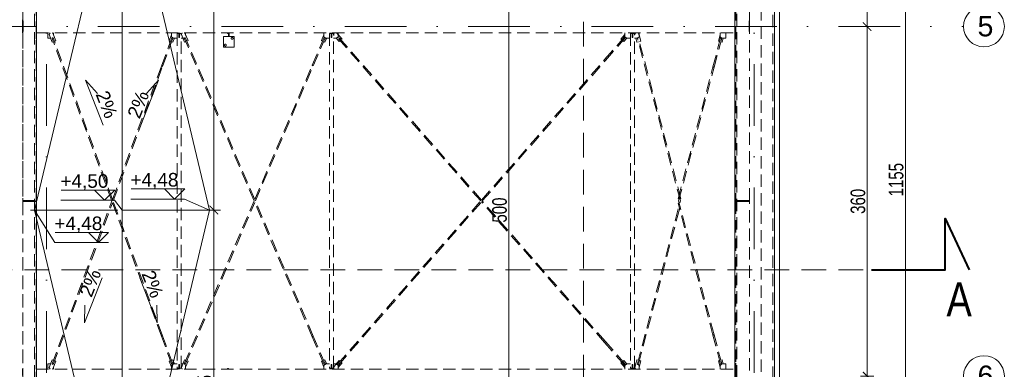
# Model space of a CAD drawing. Header units: millimetres. Extents: x -13532 to 2392, y -5241 to 5322.
# Tile 14 of 256: x -10312 to -9298, y -1288 to -928. Entities that reach past the tile are written whole.
import ezdxf

# ---------------------------------------------------------------- set-up
doc = ezdxf.new("R2010")
doc.units = ezdxf.units.MM
doc.linetypes.add('DASHED', pattern=[19.05, 12.7, -6.35])
doc.linetypes.add('KRESKAKROPKA2', pattern=[12.7, 6.35, -3.175, 0, -3.175])
doc.layers.get('Defpoints').update_dxf_attribs({"true_color": 0xdae6d4})
for name, color, linetype, lineweight in [('- AGP-1_OPISY', 7, 'Continuous', 9), ('cz-sr', 150, 'Continuous', 15), ('dach', 151, 'Continuous', 9), ('dach yo', 220, 'Continuous', 13), ('LINII', 7, 'Continuous', 15), ('Wymiarowanie - Poziomy - AGP1', 172, 'Continuous', 5)]:
    doc.layers.add(name, color=color, linetype=linetype, lineweight=lineweight)
for name, color, linetype, lineweight, true_color in [('a___wymiary', 7, 'Continuous', 5, 0x666666), ('KONSTRUKCJA - CIE - AGP1', 7, 'Continuous', 5, 0xbfbfbf), ('OPIS - AGP1', 7, 'Continuous', 0, 0x7f7f7f), ('OSI', 7, 'KRESKAKROPKA2', 5, 0x7f7f7f), ('wymiary', 7, 'Continuous', 5, 0x7f7f7f), ('WYMIARY - AGP1', 7, 'Continuous', 5, 0x716d5a)]:
    doc.layers.add(name, color=color, linetype=linetype, lineweight=lineweight, true_color=true_color)
doc.styles.add('ARIAL', font='arial.ttf', dxfattribs={"width": 0.8})
doc.styles.add('ARIAL NARROW', font='ARIALN.TTF', dxfattribs={"width": 0.9})
doc.styles.add('GENERATED_STYLE_2', font='ARIAL.TTF', dxfattribs={"width": 0.999153})
doc.dimstyles.new('wymiary agp1', dxfattribs={"dimtxt": 15, "dimasz": 5, "dimexe": 5, "dimexo": 5, "dimgap": 1.8, "dimtad": 1, "dimdec": 3, "dimrnd": 0.5, "dimdsep": 46, "dimtxsty": 'ARIAL NARROW', "dimblk": 'znacznik', "dimcen": 1.5, "dimse1": 1, "dimse2": 1, "dimclrd": 256, "dimclre": 256, "dimazin": 0, "dimtfac": 1, "dimtdec": 3, "dimtmove": 1, "dimatfit": 3, "dimldrblk": 'znacznik', "dimfxl": 1000, "dimfxlon": 1, "dimlwd": -1, "dimarcsym": 0})

# ---------------------------------------------------------------- blocks, each defined once
blk = doc.blocks.new('osi')
at = {"layer": 'OSI', "ltscale": 10}
for p, q in [((-10284.4, 845.9), (-10284.4, 3158.9)), ((-9555.7, 845.9), (-9555.7, 3158.9)), ((-11756.7, 1837.9), (-9340.1, 1837.9))]:
    blk.add_line(p, q, dxfattribs=at)
at = {"layer": 'OSI', "linetype": 'Continuous'}
for centre in [(-9319.1, 1837.9), (-9319.1, 1477.9)]:
    blk.add_circle(centre, 21, dxfattribs=at)
at = {"layer": 'LINII', "color": 18, "true_color": 0x000000, "char_height": 21, "width": 20.203, "attachment_point": 1, "style": 'ARIAL'}
for s, insert in [('{\\fArial|b0|i0|c238|p34;\\W1;5}', (-9325.7, 1848.7)), ('{\\fArial|b0|i0|c238|p34;\\W1;6}', (-9325.7, 1488.7))]:
    blk.add_mtext(s, dxfattribs=dict(at, insert=insert))
blk = doc.blocks.new('znacznik')
at = {"layer": 'a___wymiary'}
for p, q in [((1.39, 0), (-1.39, 0)), ((0, 1.39), (0, -1.39))]:
    blk.add_line(p, q, dxfattribs=at)
at = {"layer": 'a___wymiary', "const_width": 0.2}
blk.add_lwpolyline([(0.88, 0.88), (-0.88, -0.88)], dxfattribs=at)
blk = doc.blocks.new('*D665')
at = {"layer": 'Defpoints', "color": 0}
for p in [(-9861.7, -873.9), (-9808.4, -873.9), (-9861.7, -1373.9)]:
    blk.add_point(p, dxfattribs=at)
at = {"layer": 'WYMIARY - AGP1'}
blk.add_line((-9808.4, -1368.9), (-9808.4, -878.9), dxfattribs=at)
at = {"layer": 'WYMIARY - AGP1', "xscale": 5, "yscale": 5, "zscale": 5}
for p, rotation in [((-9808.4, -873.9), 90), ((-9808.4, -1373.9), 270)]:
    blk.add_blockref('znacznik', p, dxfattribs=dict(at, rotation=rotation))
at = {"layer": 'WYMIARY - AGP1', "color": 18, "true_color": 0x000000, "insert": (-9817.9, -1123.9), "char_height": 15, "attachment_point": 5, "rotation": 90, "style": 'ARIAL NARROW'}
blk.add_mtext('500', dxfattribs=at)
blk = doc.blocks.new('*D670')
at = {"layer": 'Defpoints', "color": 0}
for p in [(-10333.7, -1182.3), (-10296.7, -1467.5), (-10296.7, -1547.7)]:
    blk.add_point(p, dxfattribs=at)
at = {"layer": 'WYMIARY - AGP1'}
blk.add_line((-10328.7, -1547.7), (-10301.7, -1547.7), dxfattribs=at)
at = {"layer": 'WYMIARY - AGP1', "xscale": 5, "yscale": 5, "zscale": 5, "rotation": 180}
blk.add_blockref('znacznik', (-10333.7, -1547.7), dxfattribs=at)
at = {"layer": 'WYMIARY - AGP1', "xscale": 5, "yscale": 5, "zscale": 5}
blk.add_blockref('znacznik', (-10296.7, -1547.7), dxfattribs=at)
at = {"layer": 'WYMIARY - AGP1', "color": 18, "true_color": 0x000000, "insert": (-10315.2, -1538.3), "char_height": 15, "attachment_point": 5, "style": 'ARIAL NARROW'}
blk.add_mtext('37', dxfattribs=at)
blk = doc.blocks.new('DFGSGSGS')
at = {"layer": '- AGP-1_OPISY', "linetype": 'DASHED', "lineweight": 0, "ltscale": 2}
for points in [[(-9731.4, 2338.1), (-9731.4, 950)], [(-11678.8, 1587.4), (-9434.9, 1587.4)]]:
    blk.add_lwpolyline(points, dxfattribs=at)
at = {"layer": '- AGP-1_OPISY', "lineweight": 40}
blk.add_lwpolyline([(-9434.9, 1587.4), (-9359.1, 1587.4), (-9359.1, 1640.3), (-9334.3, 1587.4)], dxfattribs=at)
at = {"layer": '- AGP-1_OPISY', "insert": (-9331.6, 1539.4), "char_height": 35, "width": 38.831, "attachment_point": 9, "style": 'ARIAL'}
blk.add_mtext('A', dxfattribs=at)
blk = doc.blocks.new('*D1021')
at = {"layer": 'Defpoints', "color": 0}
for p in [(-9504.9, -541.9), (-9400, -541.9), (-9504.9, -1696.7)]:
    blk.add_point(p, dxfattribs=at)
at = {"layer": 'WYMIARY - AGP1'}
blk.add_line((-9400, -1691.7), (-9400, -546.9), dxfattribs=at)
at = {"layer": 'WYMIARY - AGP1', "xscale": 5, "yscale": 5, "zscale": 5}
for p, rotation in [((-9400, -541.9), 90), ((-9400, -1696.7), 270)]:
    blk.add_blockref('znacznik', p, dxfattribs=dict(at, rotation=rotation))
at = {"layer": 'WYMIARY - AGP1', "color": 18, "true_color": 0x000000, "insert": (-9409.5, -1092.6), "char_height": 15, "attachment_point": 5, "rotation": 90, "style": 'ARIAL NARROW'}
blk.add_mtext('1155', dxfattribs=at)
blk = doc.blocks.new('*D1185')
at = {"layer": 'Defpoints', "color": 0}
for p in [(-9537.1, -934.9), (-9439.4, -934.9), (-9537.1, -1294.9)]:
    blk.add_point(p, dxfattribs=at)
at = {"layer": 'WYMIARY - AGP1'}
blk.add_line((-9439.4, -1289.9), (-9439.4, -939.9), dxfattribs=at)
at = {"layer": 'WYMIARY - AGP1', "xscale": 5, "yscale": 5, "zscale": 5}
for p, rotation in [((-9439.4, -934.9), 90), ((-9439.4, -1294.9), 270)]:
    blk.add_blockref('znacznik', p, dxfattribs=dict(at, rotation=rotation))
at = {"layer": 'WYMIARY - AGP1', "color": 18, "true_color": 0x000000, "insert": (-9448.8, -1114.9), "char_height": 15, "attachment_point": 5, "rotation": 90, "style": 'ARIAL NARROW'}
blk.add_mtext('360', dxfattribs=at)
blk = doc.blocks.new('*D1186')
at = {"layer": 'Defpoints', "color": 0}
for p in [(-9527.5, -574.9), (-9439.4, -574.9), (-9527.5, -934.9)]:
    blk.add_point(p, dxfattribs=at)
at = {"layer": 'WYMIARY - AGP1'}
blk.add_line((-9439.4, -929.9), (-9439.4, -579.9), dxfattribs=at)
at = {"layer": 'WYMIARY - AGP1', "xscale": 5, "yscale": 5, "zscale": 5}
for p, rotation in [((-9439.4, -574.9), 90), ((-9439.4, -934.9), 270)]:
    blk.add_blockref('znacznik', p, dxfattribs=dict(at, rotation=rotation))
at = {"layer": 'WYMIARY - AGP1', "color": 18, "true_color": 0x000000, "insert": (-9448.8, -754.9), "char_height": 15, "attachment_point": 5, "rotation": 90, "style": 'ARIAL NARROW'}
blk.add_mtext('360', dxfattribs=at)
blk = doc.blocks.new('*D2811')
at = {"layer": 'Defpoints', "color": 0}
for p in [(-10145.7, -1123.9), (-10112.2, -1123.9), (-10173.6, -1502.4)]:
    blk.add_point(p, dxfattribs=at)
at = {"layer": 'WYMIARY - AGP1'}
blk.add_line((-10112.2, -1497.4), (-10112.2, -1128.9), dxfattribs=at)
at = {"layer": 'WYMIARY - AGP1', "xscale": 5, "yscale": 5, "zscale": 5}
for p, rotation in [((-10112.2, -1123.9), 90), ((-10112.2, -1502.4), 270)]:
    blk.add_blockref('znacznik', p, dxfattribs=dict(at, rotation=rotation))
at = {"layer": 'WYMIARY - AGP1', "color": 18, "true_color": 0x000000, "insert": (-10121.6, -1313.1), "char_height": 15, "attachment_point": 5, "rotation": 90, "style": 'ARIAL NARROW'}
blk.add_mtext('378.5', dxfattribs=at)
blk = doc.blocks.new('*D2813')
at = {"layer": 'Defpoints', "color": 0}
for p in [(-10173.6, -745.4), (-10166.7, -1123.9), (-10112.2, -1123.9)]:
    blk.add_point(p, dxfattribs=at)
at = {"layer": 'WYMIARY - AGP1'}
blk.add_line((-10112.2, -750.4), (-10112.2, -1118.9), dxfattribs=at)
at = {"layer": 'WYMIARY - AGP1', "xscale": 5, "yscale": 5, "zscale": 5}
for p, rotation in [((-10112.2, -745.4), 90), ((-10112.2, -1123.9), 270)]:
    blk.add_blockref('znacznik', p, dxfattribs=dict(at, rotation=rotation))
at = {"layer": 'WYMIARY - AGP1', "color": 18, "true_color": 0x000000, "insert": (-10121.6, -896.1), "char_height": 15, "attachment_point": 5, "rotation": 90, "style": 'ARIAL NARROW'}
blk.add_mtext('378.5', dxfattribs=at)
blk = doc.blocks.new('dffdh')
at = {"layer": 'KONSTRUKCJA - CIE - AGP1', "linetype": 'DASHED'}
for p, q in [((-31544.9, 7085.8), (-31544.9, 6729.9)), ((-31530.9, 6545), (-31530.9, 7085.8)), ((-30810.5, 7085.8), (-30810.5, 6545)), ((-30796.5, 6729.9), (-30796.5, 7085.8)), ((-31545, 6724.7), (-31545, 6731.1)), ((-31544.9, 6724.7), (-31545, 6724.7)), ((-31545, 6724.7), (-31544.9, 6724.7)), ((-31545, 6717.6), (-31545, 6724)), ((-31544.9, 6724), (-31545, 6724)), ((-31545, 6724), (-31544.9, 6724)), ((-31544.9, 6729.4), (-31544.9, 6729.9)), ((-31544.9, 6729.9), (-31544.5, 6729.9)), ((-31544.5, 6729.4), (-31544.9, 6729.4)), ((-31544.9, 6729.4), (-31544.9, 6719.4)), ((-31544.5, 6729.9), (-31544.5, 6718.9)), ((-30796.9, 6718.9), (-30796.9, 6729.9)), ((-30796.5, 6729.9), (-30796.9, 6729.9)), ((-30796.9, 6729.4), (-30796.5, 6729.4)), ((-30796.5, 6729.4), (-30796.5, 6729.9)), ((-30796.5, 6729.9), (-30796.5, 6724.8)), ((-30796.5, 6719.4), (-30796.5, 6729.4)), ((-31545, 6717.6), (-31544.9, 6717.6)), ((-31544.9, 6718.9), (-31544.9, 6719.4)), ((-31544.9, 6719.4), (-31544.5, 6719.4)), ((-31544.5, 6718.9), (-31544.9, 6718.9)), ((-31544.9, 6718.9), (-31544.9, 6545)), ((-31530.9, 6717.6), (-30807.5, 6717.6)), ((-31530.9, 6711.4), (-31530.9, 6717.6)), ((-31530.9, 6711.4), (-31530.9, 6717.6)), ((-31530.9, 6711.4), (-31530.9, 6717.6)), ((-31530.9, 6711.4), (-31530.9, 6717.6)), ((-31519.1, 6712.1), (-31519.1, 6717.6)), ((-31516.7, 6717.6), (-31517.5, 6715.8)), ((-31517.5, 6715.8), (-31514.6, 6707.9)), ((-31513.7, 6717.2), (-31514.6, 6717.6)), ((-31514.1, 6712.3), (-31513.7, 6712.5)), ((-31510.8, 6709.2), (-31513.7, 6717.2)), ((-31513.7, 6717.2), (-31513.7, 6717.2)), ((-31513.7, 6712.5), (-31513.5, 6712.5)), ((-31452.4, 6546.1), (-31513.5, 6712.5)), ((-31513.1, 6715.5), (-31513.1, 6717.6)), ((-31513.1, 6715.5), (-31513.1, 6717.6)), ((-31510.8, 6709.2), (-31513.1, 6715.5)), ((-31402, 6683.4), (-31391.3, 6712.5)), ((-31394, 6709.2), (-31391.7, 6715.5)), ((-31391.7, 6713.6), (-31391.7, 6717.6)), ((-31389.7, 6712.1), (-31391.7, 6713.6)), ((-31391.2, 6712.5), (-31391.3, 6712.5)), ((-31391.3, 6712.5), (-31391.2, 6712.5)), ((-31391.2, 6712.5), (-31390.8, 6712.3)), ((-31390.8, 6712.3), (-31391.2, 6712.5)), ((-31385.8, 6716.7), (-31385.8, 6372.1)), ((-31385.8, 6716.7), (-31384.1, 6716.7)), ((-31385.7, 6716.7), (-31385.7, 6717.6)), ((-31385.7, 6716.7), (-31385.7, 6717.6)), ((-31384.7, 6717), (-31384.7, 6717.6)), ((-31384.1, 6717), (-31384.7, 6717)), ((-31384.1, 6717.6), (-31384.1, 6717)), ((-31384.1, 6717.2), (-31383.5, 6717.2)), ((-31384.1, 6712.7), (-31384.1, 6717)), ((-31383.5, 6712.7), (-31384.1, 6712.7)), ((-31383.5, 6712.7), (-31383.5, 6717.6)), ((-31383.5, 6716.7), (-31381.8, 6716.7)), ((-31383.1, 6716.7), (-31383.1, 6717.6)), ((-31381.8, 6372.1), (-31381.8, 6716.7)), ((-31381.5, 6715.7), (-31380.8, 6717.6)), ((-31380.1, 6712.3), (-31381.5, 6715.7)), ((-31377.9, 6717.3), (-31378.7, 6717.6)), ((-31378.3, 6712.2), (-31378, 6712.4)), ((-31378, 6712.4), (-31377.6, 6712.5)), ((-31374.5, 6709.5), (-31377.9, 6717.3)), ((-31377.6, 6712.5), (-31377.4, 6712.6)), ((-31305.9, 6545.9), (-31377.4, 6712.6)), ((-31377.1, 6715.5), (-31377.1, 6717.6)), ((-31377.1, 6715.5), (-31377.1, 6717.6)), ((-31374.5, 6709.5), (-31377.1, 6715.5)), ((-31338.2, 6702.9), (-31338.2, 6713.9)), ((-31338.2, 6713.9), (-31327.2, 6713.9)), ((-31334.1, 6717), (-31334.1, 6717.6)), ((-31333.1, 6717), (-31334.1, 6717)), ((-31333.1, 6717.6), (-31333.1, 6717)), ((-31333.1, 6713.9), (-31333.1, 6717)), ((-31332.3, 6713.9), (-31332.3, 6717.6)), ((-31327.2, 6702.9), (-31327.2, 6713.9)), ((-31246.7, 6684.1), (-31234.5, 6712.6)), ((-31237.3, 6709.5), (-31234.7, 6715.5)), ((-31234.7, 6713.6), (-31234.7, 6717.6)), ((-31232.7, 6712.1), (-31234.7, 6713.6)), ((-31234.3, 6712.5), (-31234.5, 6712.6)), ((-31234.5, 6712.6), (-31234.3, 6712.5)), ((-31234.3, 6712.5), (-31233.9, 6712.4)), ((-31233.9, 6712.4), (-31234.3, 6712.5)), ((-31233.9, 6712.4), (-31233.6, 6712.2)), ((-31233.5, 6712.2), (-31233.9, 6712.4)), ((-31228.8, 6716.7), (-31228.8, 6372.1)), ((-31228.8, 6716.7), (-31227.1, 6716.7)), ((-31228.7, 6716.7), (-31228.7, 6717.6)), ((-31228.7, 6716.7), (-31228.7, 6717.6)), ((-31227.7, 6717), (-31227.7, 6717.6)), ((-31227.1, 6717), (-31227.7, 6717)), ((-31227.1, 6717.6), (-31227.1, 6717)), ((-31227.1, 6717.2), (-31226.5, 6717.2)), ((-31227.1, 6712.7), (-31227.1, 6717)), ((-31226.5, 6712.7), (-31227.1, 6712.7)), ((-31226.5, 6712.7), (-31226.5, 6717.6)), ((-31226.5, 6716.7), (-31224.8, 6716.7)), ((-31226.1, 6716.7), (-31226.1, 6717.6)), ((-31224.8, 6372.1), (-31224.8, 6716.7)), ((-31224.6, 6714.9), (-31224.5, 6717)), ((-31224.5, 6717), (-31223.8, 6717.6)), ((-31221.6, 6717.6), (-31222.5, 6717.6)), ((-31222.1, 6712.1), (-31220.1, 6713.6)), ((-31216, 6711.2), (-31221.6, 6717.6)), ((-31220.6, 6712.5), (-31220.5, 6712.6)), ((-31073.2, 6544.4), (-31220.6, 6712.5)), ((-31220.5, 6712.6), (-31220.2, 6712.9)), ((-31220.2, 6712.9), (-31219.8, 6713.1)), ((-31220.1, 6715.9), (-31220.1, 6717.6)), ((-31220.1, 6715.9), (-31220.1, 6717.6)), ((-31216, 6711.2), (-31220.1, 6715.9)), ((-31220.1, 6713.6), (-31220.1, 6715.8)), ((-31219.8, 6713.1), (-31219.7, 6713.3)), ((-31072.4, 6545.3), (-31219.7, 6713.3)), ((-30945.6, 6690), (-30925.2, 6713.3)), ((-30944.7, 6689.2), (-30924.3, 6712.5)), ((-30928.9, 6711.2), (-30924.7, 6715.9)), ((-30925, 6713.2), (-30925.2, 6713.3)), ((-30925.2, 6713.3), (-30925.1, 6713.2)), ((-30925.1, 6713.2), (-30924.7, 6712.9)), ((-30924.7, 6712.9), (-30925, 6713.2)), ((-30924.7, 6713.6), (-30924.7, 6717.6)), ((-30922.7, 6712.1), (-30924.7, 6713.6)), ((-30924.7, 6712.9), (-30924.4, 6712.6)), ((-30924.4, 6712.6), (-30924.7, 6712.9)), ((-30924.4, 6712.6), (-30924.3, 6712.5)), ((-30924.3, 6712.5), (-30924.4, 6712.6)), ((-30918.8, 6716.7), (-30918.8, 6372.1)), ((-30918.8, 6716.7), (-30917.1, 6716.7)), ((-30918.7, 6716.7), (-30918.7, 6717.6)), ((-30918.7, 6716.7), (-30918.7, 6717.6)), ((-30917.7, 6717), (-30917.7, 6717.6)), ((-30917.1, 6717), (-30917.7, 6717)), ((-30917.1, 6717.6), (-30917.1, 6717)), ((-30917.1, 6717.2), (-30916.5, 6717.2)), ((-30917.1, 6712.7), (-30917.1, 6717)), ((-30916.5, 6712.7), (-30917.1, 6712.7)), ((-30916.5, 6712.7), (-30916.5, 6717.6)), ((-30916.5, 6716.7), (-30914.8, 6716.7)), ((-30916.1, 6716.7), (-30916.1, 6717.6)), ((-30914.8, 6372.1), (-30914.8, 6716.7)), ((-30914.4, 6716.1), (-30913.5, 6717.6)), ((-30912.1, 6712.1), (-30910.1, 6713.6)), ((-30910.6, 6717.1), (-30911.5, 6717.6)), ((-30911, 6712.3), (-30910.8, 6712.4)), ((-30867, 6546.7), (-30910.8, 6712.4)), ((-30908.4, 6708.9), (-30910.6, 6717.1)), ((-30910.1, 6715.4), (-30910.1, 6717.6)), ((-30910.1, 6715.4), (-30910.1, 6717.6)), ((-30908.4, 6708.9), (-30910.1, 6715.4)), ((-30834.1, 6682.4), (-30826.2, 6712.4)), ((-30828.5, 6708.9), (-30826.8, 6715.4)), ((-30826.8, 6713.6), (-30826.8, 6717.6)), ((-30824.8, 6712.1), (-30826.8, 6713.6)), ((-30826, 6712.3), (-30826.2, 6712.4)), ((-30826.2, 6712.4), (-30826, 6712.3)), ((-30820.8, 6717.6), (-30820.8, 6712.1)), ((-30820.8, 6712.1), (-30820.8, 6717.6)), ((-30810.6, 6711.4), (-30810.6, 6717.6)), ((-30796.9, 6719.4), (-30796.5, 6719.4)), ((-30796.5, 6718.9), (-30796.9, 6718.9)), ((-30796.5, 6718.9), (-30796.5, 6719.4)), ((-30796.5, 6545), (-30796.5, 6718.9)), ((-31530.9, 6711.4), (-31530.9, 6711.4)), ((-31530.9, 6711.4), (-31530.9, 6711.4)), ((-31519.1, 6712.1), (-31516.1, 6712.1)), ((-31514.6, 6712.1), (-31514.5, 6712.2)), ((-31453.1, 6544.4), (-31514.6, 6712.1)), ((-31514.6, 6707.9), (-31513.3, 6708.3)), ((-31514.6, 6707.9), (-31514.5, 6707.9)), ((-31514.5, 6712.2), (-31514.1, 6712.3)), ((-31514.5, 6707.9), (-31513.3, 6708.3)), ((-31512.1, 6708.8), (-31510.8, 6709.2)), ((-31512.1, 6708.8), (-31510.8, 6709.2)), ((-31510.8, 6709.2), (-31510.8, 6709.2)), ((-31400.9, 6683), (-31390.2, 6712.1)), ((-31394, 6709.2), (-31392.7, 6708.8)), ((-31391.6, 6708.4), (-31390.3, 6707.9)), ((-31390.8, 6712.3), (-31390.4, 6712.2)), ((-31390.4, 6712.2), (-31390.8, 6712.3)), ((-31390.4, 6712.2), (-31390.2, 6712.1)), ((-31390.2, 6712.1), (-31390.4, 6712.2)), ((-31388.7, 6712.1), (-31390.3, 6707.9)), ((-31390.3, 6707.9), (-31388.7, 6712.1)), ((-31390.3, 6707.9), (-31390.3, 6707.9)), ((-31385.8, 6712.1), (-31389.7, 6712.1)), ((-31381.8, 6712.1), (-31379.1, 6712.1)), ((-31378.2, 6707.9), (-31380, 6712.1)), ((-31378.5, 6712.1), (-31378.3, 6712.2)), ((-31306.6, 6544.4), (-31378.5, 6712.1)), ((-31378.2, 6707.9), (-31376.9, 6708.5)), ((-31378.2, 6707.9), (-31376.9, 6708.4)), ((-31378.2, 6707.9), (-31378.2, 6707.9)), ((-31375.8, 6708.9), (-31374.5, 6709.5)), ((-31375.8, 6708.9), (-31374.5, 6709.5)), ((-31374.5, 6709.5), (-31374.5, 6709.5)), ((-31338.2, 6702.9), (-31327.2, 6702.9)), ((-31245.6, 6683.6), (-31233.4, 6712.1)), ((-31237.3, 6709.5), (-31236.1, 6708.9)), ((-31235, 6708.5), (-31233.7, 6707.9)), ((-31231.8, 6712.1), (-31233.7, 6707.9)), ((-31233.7, 6707.9), (-31231.9, 6712.1)), ((-31233.7, 6707.9), (-31233.7, 6707.9)), ((-31233.6, 6712.2), (-31233.4, 6712.1)), ((-31233.4, 6712.1), (-31233.5, 6712.2)), ((-31228.8, 6712.1), (-31232.7, 6712.1)), ((-31224.8, 6712.1), (-31222.1, 6712.1)), ((-31222.2, 6712.1), (-31219, 6708.5)), ((-31219, 6708.5), (-31218, 6709.5)), ((-31219, 6708.5), (-31218, 6709.5)), ((-31219, 6708.5), (-31219, 6708.5)), ((-31217.1, 6710.3), (-31216, 6711.2)), ((-31217.1, 6710.2), (-31216, 6711.2)), ((-31216, 6711.2), (-31216, 6711.2)), ((-30928.9, 6711.2), (-30927.8, 6710.3)), ((-30926.9, 6709.5), (-30925.9, 6708.5)), ((-30925.9, 6708.5), (-30922.7, 6712.1)), ((-30925.8, 6708.5), (-30925.9, 6708.5)), ((-30922.7, 6712.1), (-30925.8, 6708.5)), ((-30918.8, 6712.1), (-30922.7, 6712.1)), ((-30914.8, 6712.1), (-30912.1, 6712.1)), ((-30913.4, 6712.1), (-30912.3, 6707.8)), ((-30912.3, 6707.8), (-30910.9, 6708.2)), ((-30912.3, 6707.8), (-30910.9, 6708.2)), ((-30912.3, 6707.8), (-30912.3, 6707.8)), ((-30867.6, 6544.4), (-30911.9, 6712.1)), ((-30911.9, 6712.1), (-30911.8, 6712.1)), ((-30911.8, 6712.1), (-30911.4, 6712.2)), ((-30911.4, 6712.2), (-30911, 6712.3)), ((-30909.8, 6708.5), (-30908.4, 6708.9)), ((-30909.8, 6708.5), (-30908.4, 6708.9)), ((-30908.4, 6708.9), (-30908.4, 6708.9)), ((-30832.9, 6682.1), (-30825, 6712.1)), ((-30828.5, 6708.9), (-30827.2, 6708.5)), ((-30826, 6712.3), (-30825.6, 6712.2)), ((-30825.6, 6712.2), (-30826, 6712.3)), ((-30826, 6708.2), (-30824.7, 6707.8)), ((-30825.6, 6712.2), (-30825.2, 6712.1)), ((-30825.2, 6712.1), (-30825.6, 6712.2)), ((-30825.2, 6712.1), (-30825, 6712.1)), ((-30825, 6712.1), (-30825.2, 6712.1)), ((-30820.8, 6712.1), (-30824.8, 6712.1)), ((-30823.5, 6712.1), (-30824.7, 6707.8)), ((-30824.7, 6707.8), (-30823.5, 6712.1)), ((-30824.7, 6707.8), (-30824.7, 6707.8)), ((-30820.8, 6712.1), (-30820.8, 6712.1)), ((-30810.6, 6711.4), (-30810.5, 6711.4)), ((-31452.4, 6546.1), (-31402, 6683.4)), ((-31451.8, 6544.4), (-31400.9, 6683)), ((-31401.9, 6683.4), (-31402, 6683.4)), ((-31402, 6683.4), (-31401.9, 6683.4)), ((-31401.5, 6683.2), (-31401.9, 6683.4)), ((-31401.9, 6683.4), (-31401.5, 6683.2)), ((-31401.1, 6683.1), (-31401.5, 6683.2)), ((-31401.5, 6683.2), (-31401.1, 6683.1)), ((-31400.9, 6683), (-31401.1, 6683.1)), ((-31401.1, 6683.1), (-31400.9, 6683)), ((-31305.9, 6545.9), (-31246.7, 6684.1)), ((-31305.3, 6544.4), (-31245.6, 6683.6)), ((-31246.5, 6684), (-31246.7, 6684.1)), ((-31246.7, 6684.1), (-31246.5, 6684)), ((-31246.2, 6683.9), (-31246.5, 6684)), ((-31246.5, 6684), (-31246.2, 6683.9)), ((-31245.8, 6683.7), (-31246.2, 6683.9)), ((-31246.2, 6683.9), (-31245.8, 6683.7)), ((-31245.6, 6683.6), (-31245.8, 6683.7)), ((-31245.8, 6683.7), (-31245.6, 6683.6)), ((-31072.4, 6545.3), (-30945.6, 6690)), ((-31071.6, 6544.4), (-30944.7, 6689.2)), ((-30945.6, 6690), (-30945.5, 6689.8)), ((-30945.5, 6689.8), (-30945.6, 6690)), ((-30945.5, 6689.8), (-30945.2, 6689.6)), ((-30945.2, 6689.6), (-30945.5, 6689.8)), ((-30945.2, 6689.6), (-30944.9, 6689.3)), ((-30944.9, 6689.3), (-30945.2, 6689.6)), ((-30944.9, 6689.3), (-30944.7, 6689.2)), ((-30944.7, 6689.2), (-30944.9, 6689.3)), ((-30870, 6546.7), (-30834.1, 6682.4)), ((-30869.4, 6544.4), (-30832.9, 6682.1)), ((-30834.1, 6682.4), (-30833.9, 6682.4)), ((-30833.9, 6682.4), (-30834.1, 6682.4)), ((-30833.9, 6682.4), (-30833.5, 6682.3)), ((-30833.5, 6682.3), (-30833.9, 6682.4)), ((-30833.5, 6682.3), (-30833.1, 6682.1)), ((-30833.1, 6682.1), (-30833.5, 6682.3)), ((-30833.1, 6682.1), (-30832.9, 6682.1)), ((-30832.9, 6682.1), (-30833.1, 6682.1)), ((-31544.9, 6545), (-31530.9, 6545)), ((-31544.9, 6544.4), (-31544.9, 6545)), ((-31544.9, 6545), (-31530.9, 6545)), ((-31544.9, 6543.8), (-31544.9, 6544.4)), ((-31544.9, 6544.4), (-31530.9, 6544.4)), ((-31544.9, 6544.4), (-31530.9, 6544.4)), ((-31544.9, 6543.8), (-31530.9, 6543.8)), ((-31544.9, 6543.8), (-31544.9, 6369.9)), ((-31530.9, 6543.8), (-31544.9, 6543.8)), ((-31530.9, 6544.4), (-31530.9, 6545)), ((-31530.9, 6543.8), (-31530.9, 6544.4)), ((-31530.9, 5994), (-31530.9, 6543.8)), ((-31514.6, 6376.7), (-31453.1, 6544.4)), ((-31513.5, 6376.2), (-31452.4, 6542.6)), ((-31402, 6405.3), (-31452.4, 6542.6)), ((-31400.9, 6405.7), (-31451.8, 6544.4)), ((-31378.5, 6376.6), (-31306.6, 6544.4)), ((-31377.4, 6376.1), (-31305.9, 6542.9)), ((-31246.7, 6404.6), (-31305.9, 6542.9)), ((-31245.6, 6405.1), (-31305.3, 6544.4)), ((-31220.6, 6376.3), (-31073.2, 6544.4)), ((-31219.7, 6375.5), (-31072.4, 6543.5)), ((-30945.6, 6398.8), (-31072.4, 6543.5)), ((-30944.7, 6399.6), (-31071.6, 6544.4)), ((-30911.9, 6376.7), (-30867.6, 6544.4)), ((-30910.8, 6376.4), (-30867, 6542)), ((-30834.1, 6406.3), (-30870, 6542)), ((-30832.9, 6406.6), (-30869.4, 6544.4)), ((-30810.5, 6545), (-30796.5, 6545)), ((-30796.5, 6545), (-30810.5, 6545)), ((-30810.5, 6545), (-30810.5, 6544.4)), ((-30796.5, 6544.4), (-30810.5, 6544.4)), ((-30810.5, 6544.4), (-30810.5, 6543.8)), ((-30796.5, 6544.4), (-30810.5, 6544.4)), ((-30796.5, 6543.8), (-30810.5, 6543.8)), ((-30796.5, 6543.8), (-30810.5, 6543.8)), ((-30810.5, 6543.8), (-30810.5, 5994)), ((-30796.5, 6545), (-30796.5, 6544.4)), ((-30796.5, 6544.4), (-30796.5, 6543.8)), ((-30796.5, 6369.9), (-30796.5, 6543.8)), ((-31402, 6405.3), (-31401.9, 6405.4)), ((-31402, 6405.3), (-31401.9, 6405.4)), ((-31391.3, 6376.2), (-31402, 6405.3)), ((-31401.9, 6405.4), (-31401.5, 6405.5)), ((-31401.5, 6405.5), (-31401.9, 6405.4)), ((-31401.5, 6405.5), (-31401.1, 6405.7)), ((-31401.1, 6405.7), (-31401.5, 6405.5)), ((-31401.1, 6405.7), (-31400.9, 6405.7)), ((-31400.9, 6405.7), (-31401.1, 6405.7)), ((-31390.2, 6376.6), (-31400.9, 6405.7)), ((-31246.5, 6404.7), (-31246.7, 6404.6)), ((-31246.7, 6404.6), (-31246.5, 6404.7)), ((-31234.5, 6376.1), (-31246.7, 6404.6)), ((-31246.2, 6404.9), (-31246.5, 6404.7)), ((-31246.5, 6404.7), (-31246.2, 6404.9)), ((-31245.8, 6405), (-31246.2, 6404.9)), ((-31246.2, 6404.9), (-31245.8, 6405)), ((-31245.6, 6405.1), (-31245.8, 6405)), ((-31245.8, 6405), (-31245.6, 6405.1)), ((-31233.4, 6376.6), (-31245.6, 6405.1)), ((-30945.6, 6398.8), (-30945.5, 6398.9)), ((-30945.5, 6398.9), (-30945.6, 6398.8)), ((-30925.2, 6375.5), (-30945.6, 6398.8)), ((-30945.5, 6398.9), (-30945.2, 6399.2)), ((-30945.2, 6399.2), (-30945.5, 6398.9)), ((-30945.2, 6399.2), (-30944.9, 6399.5)), ((-30944.9, 6399.5), (-30945.2, 6399.2)), ((-30944.9, 6399.5), (-30944.7, 6399.6)), ((-30944.7, 6399.6), (-30944.9, 6399.5)), ((-30924.3, 6376.3), (-30944.7, 6399.6)), ((-30833.9, 6406.4), (-30834.1, 6406.3)), ((-30834.1, 6406.3), (-30833.9, 6406.4)), ((-30826.2, 6376.4), (-30834.1, 6406.3)), ((-30833.5, 6406.5), (-30833.9, 6406.4)), ((-30833.9, 6406.4), (-30833.5, 6406.5)), ((-30833.1, 6406.6), (-30833.5, 6406.5)), ((-30833.5, 6406.5), (-30833.1, 6406.6)), ((-30832.9, 6406.6), (-30833.1, 6406.6)), ((-30833.1, 6406.6), (-30832.9, 6406.6)), ((-30825, 6376.7), (-30832.9, 6406.6)), ((-31514.6, 6380.9), (-31517.5, 6372.9)), ((-31514.6, 6380.9), (-31513.3, 6380.4)), ((-31514.6, 6380.9), (-31514.6, 6380.9)), ((-31514.6, 6380.9), (-31513.3, 6380.4)), ((-31513.7, 6371.5), (-31510.8, 6379.5)), ((-31510.8, 6379.5), (-31513.1, 6373.3)), ((-31512.1, 6380), (-31510.8, 6379.5)), ((-31512.1, 6380), (-31510.8, 6379.5)), ((-31510.8, 6379.5), (-31510.8, 6379.5)), ((-31394, 6379.5), (-31392.7, 6380)), ((-31391.7, 6373.3), (-31394, 6379.5)), ((-31391.6, 6380.4), (-31390.3, 6380.9)), ((-31388.7, 6376.6), (-31390.3, 6380.9)), ((-31390.3, 6380.9), (-31390.3, 6380.9)), ((-31390.3, 6380.9), (-31388.7, 6376.6)), ((-31378.2, 6380.8), (-31381.5, 6373)), ((-31378.2, 6380.8), (-31378.2, 6380.8)), ((-31378.2, 6380.8), (-31376.9, 6380.3)), ((-31378.2, 6380.8), (-31376.9, 6380.3)), ((-31377.1, 6373.2), (-31374.5, 6379.3)), ((-31374.5, 6379.3), (-31377.1, 6373.2)), ((-31375.8, 6379.8), (-31374.5, 6379.3)), ((-31375.8, 6379.8), (-31374.5, 6379.3)), ((-31374.5, 6379.3), (-31374.5, 6379.3)), ((-31237.3, 6379.3), (-31236.1, 6379.8)), ((-31234.7, 6373.2), (-31237.3, 6379.3)), ((-31235, 6380.3), (-31233.7, 6380.8)), ((-31233.7, 6380.8), (-31233.6, 6380.8)), ((-31233.7, 6380.8), (-31231.9, 6376.6)), ((-31231.8, 6376.6), (-31233.6, 6380.8)), ((-31219, 6380.2), (-31224.6, 6373.8)), ((-31219, 6380.2), (-31218, 6379.3)), ((-31219, 6380.2), (-31219, 6380.2)), ((-31219, 6380.2), (-31218, 6379.3)), ((-31217.1, 6378.5), (-31216, 6377.6)), ((-31217.1, 6378.5), (-31216, 6377.6)), ((-30928.9, 6377.6), (-30927.8, 6378.5)), ((-30926.9, 6379.3), (-30925.9, 6380.2)), ((-30925.9, 6380.2), (-30925.8, 6380.2)), ((-30925.9, 6380.2), (-30922.7, 6376.6)), ((-30922.7, 6376.6), (-30925.8, 6380.2)), ((-30912.3, 6380.9), (-30914.4, 6372.7)), ((-30912.3, 6380.9), (-30910.9, 6380.6)), ((-30912.3, 6380.9), (-30912.3, 6380.9)), ((-30912.3, 6380.9), (-30910.9, 6380.6)), ((-30910.1, 6373.4), (-30908.4, 6379.9)), ((-30908.4, 6379.9), (-30910.1, 6373.4)), ((-30909.8, 6380.2), (-30908.4, 6379.9)), ((-30909.8, 6380.2), (-30908.4, 6379.9)), ((-30908.4, 6379.9), (-30908.4, 6379.9)), ((-30828.5, 6379.9), (-30827.2, 6380.2)), ((-30826.8, 6373.4), (-30828.5, 6379.9)), ((-30826, 6380.5), (-30824.7, 6380.9)), ((-30823.5, 6376.6), (-30824.7, 6380.9)), ((-30824.7, 6380.9), (-30824.7, 6380.9)), ((-30824.7, 6380.9), (-30823.5, 6376.6)), ((-31545, 6364.7), (-31545, 6371.1)), ((-31545, 6371.1), (-31544.9, 6371.1)), ((-31530.9, 6371.1), (-31530.9, 6377.4)), ((-31530.9, 6377.4), (-31530.9, 6377.4)), ((-31530.9, 6371.1), (-31530.9, 6377.4)), ((-31530.9, 6371.1), (-31530.9, 6377.4)), ((-31530.9, 6377.4), (-31530.9, 6377.4)), ((-31530.9, 6371.1), (-31530.9, 6377.4)), ((-31530.9, 6371.1), (-30807.5, 6371.1)), ((-31519.1, 6376.6), (-31516.1, 6376.6)), ((-31519.1, 6371.1), (-31519.1, 6376.6)), ((-31517.5, 6372.9), (-31516.7, 6371.1)), ((-31514.5, 6376.6), (-31514.6, 6376.7)), ((-31514.6, 6371.1), (-31513.7, 6371.5)), ((-31514.1, 6376.4), (-31514.5, 6376.6)), ((-31513.7, 6376.3), (-31514.1, 6376.4)), ((-31513.5, 6376.2), (-31513.7, 6376.3)), ((-31513.1, 6371.1), (-31513.1, 6373.3)), ((-31513.1, 6371.1), (-31513.1, 6373.3)), ((-31389.7, 6376.6), (-31391.7, 6375.1)), ((-31391.7, 6375.1), (-31391.7, 6371.1)), ((-31391.2, 6376.3), (-31391.3, 6376.2)), ((-31391.3, 6376.2), (-31391.2, 6376.3)), ((-31390.8, 6376.4), (-31391.2, 6376.3)), ((-31391.2, 6376.3), (-31390.8, 6376.4)), ((-31390.4, 6376.6), (-31390.8, 6376.4)), ((-31390.8, 6376.4), (-31390.4, 6376.6)), ((-31390.4, 6376.6), (-31390.2, 6376.6)), ((-31390.2, 6376.6), (-31390.4, 6376.6)), ((-31385.8, 6376.6), (-31389.7, 6376.6)), ((-31385.8, 6372.1), (-31384.1, 6372.1)), ((-31385.7, 6371.1), (-31385.7, 6372.1)), ((-31385.7, 6371.1), (-31385.7, 6372.1)), ((-31384.7, 6371.1), (-31384.7, 6371.8)), ((-31384.7, 6371.8), (-31384.1, 6371.8)), ((-31384.1, 6371.8), (-31384.1, 6376.1)), ((-31383.5, 6376.1), (-31384.1, 6376.1)), ((-31384.1, 6371.8), (-31384.1, 6371.1)), ((-31384.1, 6371.6), (-31383.5, 6371.6)), ((-31383.5, 6371.1), (-31383.5, 6376.1)), ((-31383.5, 6372.1), (-31381.8, 6372.1)), ((-31383.1, 6371.1), (-31383.1, 6372.1)), ((-31381.8, 6376.6), (-31380, 6376.6)), ((-31381.5, 6373), (-31380.8, 6371.1)), ((-31378.7, 6371.1), (-31377.9, 6371.5)), ((-31378.3, 6376.6), (-31378.5, 6376.6)), ((-31378, 6376.4), (-31378.3, 6376.6)), ((-31377.6, 6376.2), (-31378, 6376.4)), ((-31377.7, 6375.6), (-31377.1, 6375.1)), ((-31377.4, 6376.1), (-31377.6, 6376.2)), ((-31377.1, 6375.1), (-31377.1, 6371.1)), ((-31377.1, 6371.1), (-31377.1, 6373.2)), ((-31334.1, 6371.1), (-31334.1, 6371.8)), ((-31334.1, 6371.8), (-31333.1, 6371.8)), ((-31333.1, 6371.8), (-31333.1, 6371.1)), ((-31232.7, 6376.6), (-31234.7, 6375.1)), ((-31234.7, 6375.1), (-31234.7, 6371.1)), ((-31234.3, 6376.2), (-31234.5, 6376.1)), ((-31234.5, 6376.1), (-31234.3, 6376.2)), ((-31233.9, 6376.4), (-31234.3, 6376.2)), ((-31234.3, 6376.2), (-31233.9, 6376.4)), ((-31233.6, 6376.6), (-31233.9, 6376.4)), ((-31233.9, 6376.4), (-31233.5, 6376.6)), ((-31233.4, 6376.6), (-31233.6, 6376.6)), ((-31233.5, 6376.6), (-31233.4, 6376.6)), ((-31228.8, 6376.6), (-31232.7, 6376.6)), ((-31228.8, 6372.1), (-31227.1, 6372.1)), ((-31228.7, 6371.1), (-31228.7, 6372.1)), ((-31228.7, 6371.1), (-31228.7, 6372.1)), ((-31227.7, 6371.1), (-31227.7, 6371.8)), ((-31227.7, 6371.8), (-31227.1, 6371.8)), ((-31227.1, 6371.8), (-31227.1, 6376.1)), ((-31226.5, 6376.1), (-31227.1, 6376.1)), ((-31227.1, 6371.8), (-31227.1, 6371.1)), ((-31227.1, 6371.6), (-31226.5, 6371.6)), ((-31226.5, 6371.1), (-31226.5, 6376.1)), ((-31226.5, 6372.1), (-31224.8, 6372.1)), ((-31226.1, 6371.1), (-31226.1, 6372.1)), ((-31224.8, 6376.6), (-31222.1, 6376.6)), ((-31224.6, 6373.8), (-31224.5, 6371.7)), ((-31224.5, 6371.7), (-31223.8, 6371.1)), ((-31222.1, 6376.6), (-31220.1, 6375.1)), ((-31220.5, 6376.2), (-31220.6, 6376.3)), ((-31220.2, 6375.9), (-31220.5, 6376.2)), ((-31219.8, 6375.6), (-31220.2, 6375.9)), ((-31220.1, 6372.9), (-31216, 6377.6)), ((-31216, 6377.6), (-31220.1, 6372.9)), ((-31220.1, 6375.1), (-31220.1, 6371.1)), ((-31220.1, 6371.1), (-31220.1, 6372.9)), ((-31219.7, 6375.5), (-31219.8, 6375.6)), ((-31216, 6377.6), (-31216, 6377.6)), ((-30924.7, 6372.9), (-30928.9, 6377.6)), ((-30925.1, 6375.6), (-30925.2, 6375.5)), ((-30925.2, 6375.5), (-30925, 6375.6)), ((-30924.7, 6375.9), (-30925.1, 6375.6)), ((-30925, 6375.6), (-30924.7, 6375.9)), ((-30922.7, 6376.6), (-30924.7, 6375.1)), ((-30924.4, 6376.2), (-30924.7, 6375.9)), ((-30924.7, 6375.9), (-30924.4, 6376.2)), ((-30924.7, 6375.1), (-30924.7, 6371.1)), ((-30924.4, 6376.2), (-30924.3, 6376.3)), ((-30924.3, 6376.3), (-30924.4, 6376.2)), ((-30918.8, 6376.6), (-30922.7, 6376.6)), ((-30918.8, 6372.1), (-30917.1, 6372.1)), ((-30918.7, 6371.1), (-30918.7, 6372.1)), ((-30918.7, 6371.1), (-30918.7, 6372.1)), ((-30917.7, 6371.1), (-30917.7, 6371.8)), ((-30917.7, 6371.8), (-30917.1, 6371.8)), ((-30917.1, 6371.8), (-30917.1, 6376.1)), ((-30916.5, 6376.1), (-30917.1, 6376.1)), ((-30917.1, 6371.8), (-30917.1, 6371.1)), ((-30917.1, 6371.6), (-30916.5, 6371.6)), ((-30916.5, 6371.1), (-30916.5, 6376.1)), ((-30916.5, 6372.1), (-30914.8, 6372.1)), ((-30916.1, 6371.1), (-30916.1, 6372.1)), ((-30914.8, 6376.6), (-30913.4, 6376.6)), ((-30914.4, 6372.7), (-30913.5, 6371.1)), ((-30912.1, 6376.6), (-30910.1, 6375.1)), ((-30911.8, 6376.6), (-30911.9, 6376.7)), ((-30911.4, 6376.5), (-30911.8, 6376.6)), ((-30911, 6376.4), (-30911.4, 6376.5)), ((-30910.8, 6376.4), (-30911, 6376.4)), ((-30910.1, 6375.1), (-30910.1, 6371.1)), ((-30910.1, 6371.1), (-30910.1, 6373.4)), ((-30824.8, 6376.6), (-30826.8, 6375.1)), ((-30826.8, 6375.1), (-30826.8, 6371.1)), ((-30826, 6376.4), (-30826.2, 6376.4)), ((-30826.2, 6376.4), (-30826, 6376.4)), ((-30825.6, 6376.5), (-30826, 6376.4)), ((-30826, 6376.4), (-30825.6, 6376.5)), ((-30825.2, 6376.6), (-30825.6, 6376.5)), ((-30825.6, 6376.5), (-30825.2, 6376.6)), ((-30825.2, 6376.6), (-30825, 6376.7)), ((-30825, 6376.7), (-30825.2, 6376.6)), ((-30820.8, 6376.6), (-30824.8, 6376.6)), ((-30820.8, 6371.1), (-30820.8, 6376.6)), ((-30820.8, 6371.1), (-30820.8, 6376.6)), ((-30810.6, 6377.4), (-30810.5, 6377.4)), ((-30810.6, 6371.1), (-30810.6, 6377.4))]:
    blk.add_line(p, q, dxfattribs=at)
for centre, start, end in [((-31329.2, 6711.9), 360, 180), ((-31329.2, 6711.9), 360, 180), ((-31336.2, 6704.9), 360, 180), ((-31336.2, 6704.9), 360, 180), ((-31336.2, 6704.9), 180, 360), ((-31336.2, 6704.9), 180, 360), ((-31329.2, 6711.9), 180, 360), ((-31329.2, 6711.9), 180, 360)]:
    blk.add_arc(centre, 1, start, end, dxfattribs=at)

msp = doc.modelspace()

# ---------------------------------------------------------------- linework, layer by layer
at = {"layer": 'dach', "linetype": 'DASHED'}
for p, q in [((-10308.7067, 198.135), (-10308.7067, -1659.877)), ((-9536.638, -541.8765), (-9536.638, -1696.877)), ((-9548.638, -553.8765), (-9548.638, -1684.877)), ((-10296.7067, -578.8765), (-10296.7067, -1659.877)), ((-9573.638, -578.8752), (-9573.638, -1659.877))]:
    msp.add_line(p, q, dxfattribs=at)
at = {"layer": 'dach'}
for p, q in [((-9529.638, -534.8765), (-9529.638, -1703.877)), ((-9534.638, -539.8765), (-9534.638, -1698.877)), ((-10294.7067, -580.8765), (-10294.7067, -1657.877)), ((-9575.638, -580.8765), (-9575.638, -1657.877))]:
    msp.add_line(p, q, dxfattribs=at)
at = {"layer": 'dach yo'}
for p, q in [((-10206.7067, -1659.877), (-10206.7087, -578.8763)), ((-10301.1066, -1123.877), (-10211.1066, -1123.877)), ((-10206.7067, -1502.3858), (-10296.7067, -1123.877)), ((-10116.7067, -1123.877), (-10206.7067, -1502.3858)), ((-10116.7067, -1123.877), (-10206.7067, -1123.877))]:
    msp.add_line(p, q, dxfattribs=at)
msp.add_lwpolyline([(-10296.7067, -1123.877), (-10206.7067, -745.3717), (-10116.7067, -1123.877)], dxfattribs=at)
at = {"layer": 'OPIS - AGP1'}
for p, q in [((-10214.2213, -1103.3898), (-10269.3536, -1103.3898)), ((-10142.1232, -1102.098), (-10197.2555, -1102.098)), ((-10214.5076, -1113.8324), (-10269.6399, -1113.8324)), ((-10214.5076, -1113.8324), (-10206.7067, -1123.877)), ((-10142.4095, -1112.5405), (-10197.5418, -1112.5405)), ((-10116.7067, -1123.877), (-10142.4095, -1112.5405)), ((-10275.8841, -1157.4173), (-10296.7067, -1123.877)), ((-10220.4655, -1146.9748), (-10275.5978, -1146.9748)), ((-10220.7518, -1157.4173), (-10275.8841, -1157.4173))]:
    msp.add_line(p, q, dxfattribs=at)
for points in [[(-10226.1337, -1036.4311), (-10244.245, -990.1322), (-10232.0972, -1003.7938)], [(-10187.3662, -1036.4311), (-10169.2549, -990.1322), (-10181.4027, -1003.7938)], [(-10214.2213, -1103.3898), (-10224.6638, -1113.8324), (-10235.1063, -1103.3898)], [(-10142.1232, -1102.098), (-10152.5657, -1112.5405), (-10163.0082, -1102.098)], [(-10220.4655, -1146.9748), (-10230.908, -1157.4173), (-10241.3505, -1146.9748)], [(-10227.2918, -1193.7182), (-10245.4031, -1240.0171), (-10245.0567, -1221.7391)], [(-10188.5243, -1193.7182), (-10170.413, -1240.0171), (-10170.7594, -1221.7391)]]:
    msp.add_lwpolyline(points, dxfattribs=at)

# ---------------------------------------------------------------- block references
at = {"layer": 'cz-sr'}
msp.add_blockref('osi', (0, -2772.7313), dxfattribs=at)
at = {"layer": 'wymiary'}
for name, p in [('DFGSGSGS', (0, -2772.7311)), ('dffdh', (21235.8836, -7658.9495))]:
    msp.add_blockref(name, p, dxfattribs=at)

# ---------------------------------------------------------------- texts
at = {"layer": 'Wymiarowanie - Poziomy - AGP1', "char_height": 14, "style": 'GENERATED_STYLE_2'}
for insert, attachment_point, rotation in [((-10210.7767, -1025.7315), 3, 291.3644873), ((-10201.7572, -1025.7315), 1, 68.6355127), ((-10238.0128, -1214.6416), 7, 68.6355127), ((-10176.7088, -1215.7787), 9, 291.3644873)]:
    msp.add_mtext('2%', dxfattribs=dict(at, insert=insert, attachment_point=attachment_point, rotation=rotation))
at = {"layer": 'Wymiarowanie - Poziomy - AGP1', "char_height": 14, "attachment_point": 3, "style": 'GENERATED_STYLE_2'}
for s, insert in [('+4,50', (-10220.7261, -1086.9705)), ('+4,48', (-10148.628, -1085.6786)), ('+4,48', (-10226.9703, -1130.5554))]:
    msp.add_mtext(s, dxfattribs=dict(at, insert=insert))

# ---------------------------------------------------------------- dimensions: what is measured, and where the dimension line sits
at = {"layer": 'WYMIARY - AGP1'}
for base, p1, p2, override, picture, middle in [((-9400.0377, -541.8765), (-9504.8736, -1696.7448), (-9504.8736, -541.8765), {"dimclrd": 256, "dimclre": 256}, '*D1021', (-9400.0377, -1092.6147)), ((-10112.1557, -1123.877), (-10173.5733, -745.3681), (-10166.7493, -1123.877), {"dimblk": 'znacznik', "dimclrd": 256, "dimclre": 256}, '*D2813', (-10112.1557, -896.0553))]:
    dim = msp.add_linear_dim(base=base, p1=p1, p2=p2, angle=90, dimstyle='wymiary agp1', override=override, dxfattribs=at)
    dim.commit()
    dim.dimension.update_dxf_attribs({"geometry": picture, "text_midpoint": middle, "dimtype": 160})
for base, p1, p2, picture, middle in [((-9439.3583, -574.8772), (-9527.4708, -934.8772), (-9527.4708, -574.8772), '*D1186', (-9448.8169, -754.8772)), ((-9808.4348, -873.877), (-9861.686, -1373.877), (-9861.686, -873.877), '*D665', (-9817.8934, -1123.877)), ((-9439.3583, -934.8772), (-9537.1236, -1294.8772), (-9537.1236, -934.8772), '*D1185', (-9448.8169, -1114.8772)), ((-10112.1557, -1123.877), (-10173.5772, -1502.3694), (-10145.7259, -1123.877), '*D2811', (-10121.6143, -1313.1232))]:
    dim = msp.add_linear_dim(base=base, p1=p1, p2=p2, angle=90, dimstyle='wymiary agp1', override={"dimblk": 'znacznik', "dimclrd": 256, "dimclre": 256}, dxfattribs=at)
    dim.commit()
    dim.dimension.update_dxf_attribs({"geometry": picture, "text_midpoint": middle})
dim = msp.add_linear_dim(base=(-10296.7067, -1547.7176), p1=(-10333.7067, -1182.3148), p2=(-10296.7067, -1467.5064), dimstyle='wymiary agp1', override={"dimclrd": 256, "dimclre": 256}, dxfattribs=at)
dim.commit()
dim.dimension.update_dxf_attribs({"geometry": '*D670', "text_midpoint": (-10315.2067, -1538.259)})

doc.saveas('drawing.dxf')
